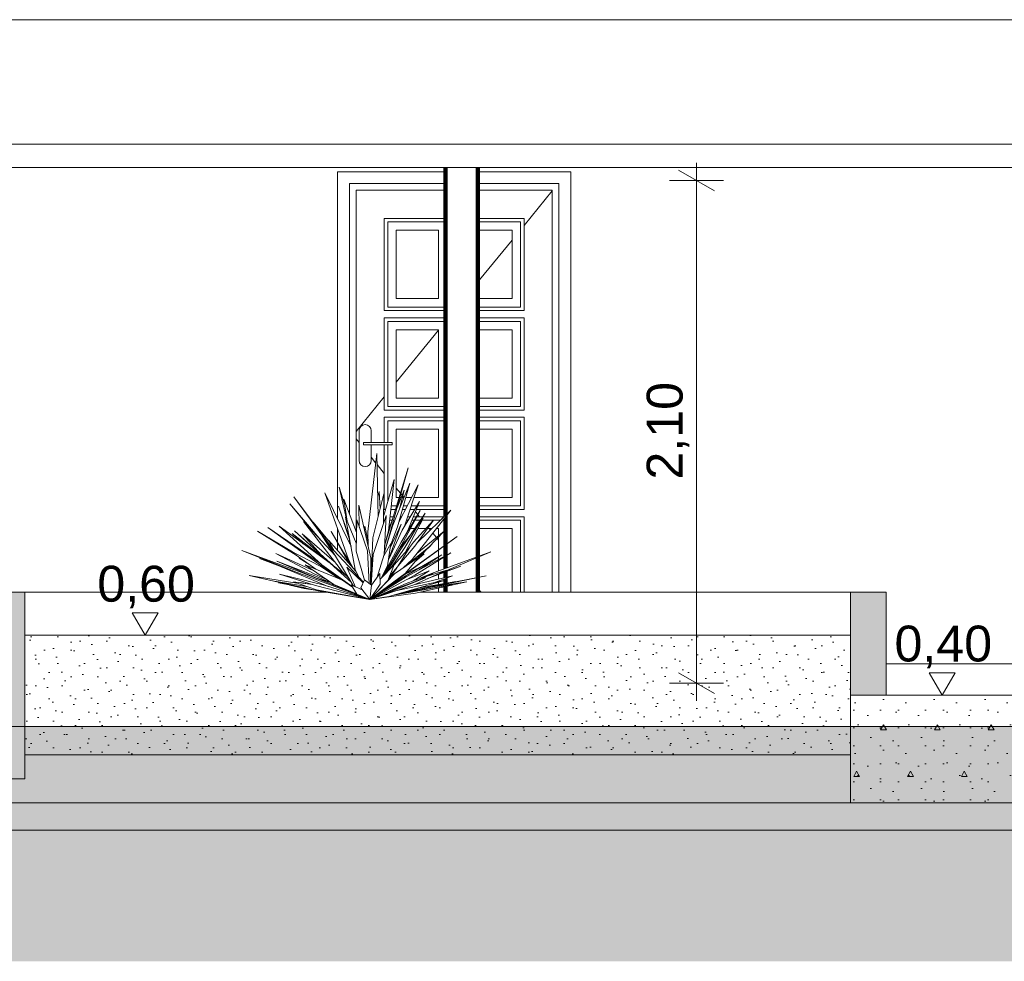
# Model space of a CAD drawing. Header units: millimetres. Extents: x 0 to 1357, y -1 to 841.
# Tile 4 of 43: x 139 to 221, y 187 to 266. Entities that reach past the tile are written whole.
import ezdxf
from ezdxf.xclip import XClip

# ---------------------------------------------------------------- set-up
doc = ezdxf.new("R2010")
doc.units = ezdxf.units.MM
doc.header["$MEASUREMENT"] = 0
doc.header["$XCLIPFRAME"] = 0
doc.linetypes.add('Wipeout_Contour', pattern=[1000, 0, -1000])
for name, color, linetype in [('Cobertura.ARQ', 7, 'Continuous'), ('Cotas - Geral.2D', 7, 'Continuous'), ('Desenho 2D - Geral', 7, 'Continuous'), ('Interior - Mobiliário .ARQ', 7, 'Continuous'), ('Laje.ARQ', 7, 'Continuous'), ('Parede.ARQ', 7, 'Continuous'), ('Pilar.ARQ', 7, 'Continuous')]:
    doc.layers.add(name, color=color, linetype=linetype)
doc.styles.add('GENERATED_STYLE_1', font='txt')

# ---------------------------------------------------------------- blocks, each defined once
blk = doc.blocks.new('Desenho_4_4', base_point=(424.7631797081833, 210.5022291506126))
at = {"layer": 'Parede.ARQ', "linetype": 'Continuous', "lineweight": 0}
blk.add_hatch(color=36, dxfattribs=at).paths.add_polyline_path([(139.4928618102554, 202.5022291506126), (139.4928618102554, 218.1022291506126), (136.4928618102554, 218.1022291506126), (136.4928619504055, 202.5022291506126)])
at = {"layer": 'Cobertura.ARQ', "color": 8, "linetype": 'Continuous', "lineweight": 0}
for p, q in [((580.0447257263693, 265.9418369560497), (136.6126955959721, 265.9418369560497)), ((136.6126955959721, 255.5418369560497), (340.0447257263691, 255.5418369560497)), ((136.6126955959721, 253.5806756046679), (340.0447257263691, 253.5806756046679))]:
    blk.add_line(p, q, dxfattribs=at)
at = {"layer": 'Cotas - Geral.2D', "color": 7, "linetype": 'Continuous', "lineweight": 0}
for p, q in [((195.6252947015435, 252.5022291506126), (195.6252947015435, 253.9692291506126)), ((197.1252947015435, 251.6362041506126), (194.1252947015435, 253.3682541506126)), ((197.8752947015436, 252.5022291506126), (193.3752947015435, 252.5022291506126)), ((148.4564496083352, 216.3772291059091), (150.6314496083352, 216.3772291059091)), ((215.0815286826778, 211.3772309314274), (217.2565286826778, 211.3772309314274))]:
    blk.add_line(p, q, dxfattribs=at)
at = {"layer": 'Desenho 2D - Geral', "color": 9, "linetype": 'Continuous', "lineweight": 0}
blk.add_line((888.9443879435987, 187.2578166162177), (58.05218541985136, 187.2578166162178), dxfattribs=at)
at = {"layer": 'Interior - Mobiliário .ARQ', "color": 8, "linetype": 'Continuous', "lineweight": 0}
for p, q in [((168.148977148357, 223.1464447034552), (168.906437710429, 229.7025807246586)), ((168.906437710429, 229.7025807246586), (169.028948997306, 224.3957108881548)), ((169.6946669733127, 222.4423057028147), (171.5282151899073, 228.4953164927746)), ((171.5282151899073, 228.4953164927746), (169.8959943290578, 222.5890344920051)), ((170.3724761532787, 227.5083338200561), (169.487561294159, 224.5152059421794)), ((169.8997420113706, 223.2166163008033), (170.3724761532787, 227.5083338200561)), ((171.6814024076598, 227.2162912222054), (170.2243903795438, 223.6147736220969)), ((170.6458105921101, 223.56604138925), (171.6814024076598, 227.2162912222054)), ((166.5580857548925, 220.8328449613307), (164.5579715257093, 226.3998096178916)), ((164.5579715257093, 226.3998096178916), (166.758114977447, 221.9288509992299)), ((166.2394041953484, 225.3881173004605), (165.7602589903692, 226.8826821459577)), ((165.7602589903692, 226.8826821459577), (166.3705637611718, 224.2070383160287)), ((168.5910507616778, 222.6512264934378), (169.5118932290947, 226.3196480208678)), ((169.1043303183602, 226.5152172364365), (168.9912024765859, 226.0307918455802)), ((169.195260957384, 225.0582589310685), (169.1043303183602, 226.5152172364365)), ((169.5118932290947, 226.3196480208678), (169.4786455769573, 223.8540215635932)), ((171.1881149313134, 226.6382725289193), (170.6073873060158, 225.1632495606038)), ((172.3658844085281, 227.0835241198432), (170.7531965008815, 223.9445548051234)), ((170.8468811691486, 225.153478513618), (171.1881149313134, 226.6382725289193)), ((171.2326629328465, 223.6183719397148), (172.3658844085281, 227.0835241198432)), ((165.1635867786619, 221.849705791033), (161.9791419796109, 226.0619990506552)), ((161.9791419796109, 226.0619990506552), (164.9218005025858, 222.0324993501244)), ((166.4415620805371, 224.034877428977), (166.1657734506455, 225.880999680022)), ((166.1657734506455, 225.880999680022), (167.2132771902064, 223.0769003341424)), ((172.4902752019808, 225.6813285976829), (171.0348368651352, 223.2938628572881)), ((171.5119647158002, 223.2696836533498), (172.4902752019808, 225.6813285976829)), ((163.5822667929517, 223.1391805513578), (161.6545056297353, 225.4737016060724)), ((161.6545056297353, 225.4737016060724), (164.264494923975, 222.4116271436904)), ((166.6673905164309, 222.416934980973), (165.7083054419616, 225.3041413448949)), ((165.7083054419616, 225.3041413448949), (166.6297626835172, 222.6193670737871)), ((167.443684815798, 223.5495676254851), (167.4181387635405, 225.3864879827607)), ((167.4181387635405, 225.3864879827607), (168.4210318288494, 220.9407517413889)), ((170.8677352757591, 221.6142178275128), (172.9604621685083, 224.6953016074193)), ((170.9524318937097, 222.2705492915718), (172.5347674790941, 224.9187230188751)), ((172.5347674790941, 224.9187230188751), (171.1271908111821, 222.2775396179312)), ((172.9604621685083, 224.6953016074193), (171.2455390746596, 221.8455433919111)), ((171.858251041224, 220.8463214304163), (175.104661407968, 224.9558249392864)), ((175.104661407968, 224.9558249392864), (172.2967683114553, 222.2356654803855)), ((166.0422321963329, 219.7900106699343), (162.7763437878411, 223.99864676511)), ((162.7763437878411, 223.99864676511), (165.4490589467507, 221.1483640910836)), ((163.5176849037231, 223.2080530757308), (162.8839404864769, 223.9455928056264)), ((162.8839404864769, 223.9455928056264), (163.3485037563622, 223.3884741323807)), ((164.9557553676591, 222.3021727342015), (163.5973823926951, 223.9656832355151)), ((163.5973823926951, 223.9656832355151), (163.7904800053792, 223.6660124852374)), ((167.1156918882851, 220.005140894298), (166.3051761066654, 224.3655941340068)), ((166.3051761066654, 224.3655941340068), (167.1996059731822, 222.1967281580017)), ((167.1893064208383, 221.5336284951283), (167.2300786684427, 224.1586031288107)), ((167.2300786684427, 224.1586031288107), (168.1458746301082, 221.5474785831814)), ((168.6128040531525, 221.2443287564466), (169.6981407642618, 224.5155918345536)), ((169.6981407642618, 224.5155918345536), (169.5227469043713, 221.2647489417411)), ((170.2235970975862, 224.1884390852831), (169.922567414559, 223.4238367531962)), ((171.2874796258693, 221.429684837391), (172.7973261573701, 224.2535882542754)), ((173.6624170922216, 224.1303593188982), (171.9917087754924, 222.2702416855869)), ((172.097641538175, 221.95939805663), (173.6624170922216, 224.1303593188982)), ((172.7973261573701, 224.2535882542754), (172.3698404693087, 223.7138412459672)), ((161.8642697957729, 221.4720727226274), (158.9316824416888, 223.2076034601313)), ((158.9316824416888, 223.2076034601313), (162.1797368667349, 221.1882235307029)), ((164.6159948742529, 220.0452810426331), (159.805159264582, 223.5180453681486)), ((159.805159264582, 223.5180453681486), (164.2011789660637, 220.5012317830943)), ((164.3283972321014, 220.3865993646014), (160.7385266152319, 223.6213200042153)), ((160.7385266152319, 223.6213200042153), (165.0101020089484, 220.5297138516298)), ((162.7640753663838, 222.1553037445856), (161.8257217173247, 223.0145443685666)), ((161.8257217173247, 223.0145443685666), (164.951664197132, 220.5720089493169)), ((164.8923339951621, 220.6183681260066), (162.034115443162, 223.2400016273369)), ((162.034115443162, 223.2400016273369), (165.2649068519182, 220.3272487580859)), ((166.6259003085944, 220.5633843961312), (165.0933731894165, 223.1766949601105)), ((165.0933731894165, 223.1766949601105), (166.5403863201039, 220.5862809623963)), ((167.9137051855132, 223.6308883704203), (167.8911491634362, 223.2896747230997)), ((168.1774704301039, 222.3152042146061), (167.9137051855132, 223.6308883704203)), ((168.1893848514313, 221.9676223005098), (168.148977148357, 223.1464447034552)), ((170.2243903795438, 223.6147736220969), (169.5273971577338, 221.3509392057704)), ((169.560991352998, 221.9735918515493), (169.8997420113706, 223.2166163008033)), ((170.9598129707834, 223.7997908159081), (169.8879788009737, 220.8146729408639)), ((171.0348368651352, 223.2938628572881), (169.9071708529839, 220.8681238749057)), ((170.0475762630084, 221.8613768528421), (170.9598129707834, 223.7997908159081)), ((170.0806285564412, 222.0781469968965), (170.6458105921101, 223.56604138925)), ((171.8361593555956, 223.0400110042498), (170.8337877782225, 221.7744082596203)), ((171.0826882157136, 222.488544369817), (171.5119647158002, 223.2696836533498)), ((174.5296153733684, 223.205612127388), (172.2463392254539, 221.3375870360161)), ((173.2127985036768, 221.820399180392), (174.5296153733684, 223.205612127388)), ((165.3513975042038, 220.6802651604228), (162.6734684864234, 222.9922648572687)), ((162.6734684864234, 222.9922648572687), (164.2884756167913, 221.207560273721)), ((164.2524906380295, 222.9490120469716), (165.3330443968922, 221.2720863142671)), ((165.3521528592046, 221.5678325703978), (164.8758172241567, 222.4502609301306)), ((164.8758172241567, 222.4502609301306), (167.1490682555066, 219.8593061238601)), ((168.4020477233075, 218.7366166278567), (168.5910507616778, 222.6512264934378)), ((169.3703768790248, 219.3802058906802), (170.9524318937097, 222.2705492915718)), ((169.8959943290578, 222.5890344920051), (169.5294409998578, 221.3888208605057)), ((171.1271908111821, 222.2775396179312), (169.537407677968, 219.5513587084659)), ((169.5596712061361, 221.9491235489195), (169.6946669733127, 222.4423057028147)), ((170.1310650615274, 222.0387824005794), (170.2312265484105, 222.4746102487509)), ((171.5836061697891, 219.8680284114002), (175.623654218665, 222.7559142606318)), ((171.9917087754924, 222.2702416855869), (171.6544694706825, 221.8296149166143)), ((175.623654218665, 222.7559142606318), (171.9910771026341, 220.107689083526)), ((162.2682754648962, 219.7409590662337), (157.6275653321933, 221.5826253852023)), ((157.6275653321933, 221.5826253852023), (162.5539144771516, 219.7810052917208)), ((163.8097509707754, 220.0189365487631), (161.5775002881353, 221.6202365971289)), ((161.5775002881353, 221.6202365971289), (164.2287255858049, 220.2504402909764)), ((166.9341129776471, 218.6692536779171), (164.915112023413, 222.0397211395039)), ((164.915112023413, 222.0397211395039), (167.7716130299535, 218.9554551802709)), ((165.3026875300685, 221.6594688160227), (165.1635867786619, 221.849705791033)), ((166.5838950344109, 220.7846704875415), (166.1550795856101, 221.3958248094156)), ((166.1550795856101, 221.3958248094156), (166.1967285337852, 221.2952207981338)), ((166.755332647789, 221.9345050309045), (166.7482446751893, 221.981951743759)), ((167.8811126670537, 219.1150676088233), (167.1893064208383, 221.5336284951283)), ((168.1458746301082, 221.5474785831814), (168.2780897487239, 218.8266701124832)), ((169.4872805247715, 221.1516901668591), (170.0951471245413, 222.1733655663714)), ((169.7086136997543, 219.7267897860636), (170.8677352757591, 221.6142178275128)), ((170.0951471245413, 222.1733655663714), (169.8086550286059, 220.294435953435)), ((171.2455390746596, 221.8455433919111), (170.0917977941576, 220.1194301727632)), ((170.361827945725, 220.3891884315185), (171.6807264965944, 221.8717214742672)), ((171.6807264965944, 221.8717214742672), (170.6539712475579, 220.2251858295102)), ((170.7035742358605, 220.3047306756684), (172.097641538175, 221.95939805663)), ((171.3731211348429, 219.3969333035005), (175.0962703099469, 221.3956348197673)), ((171.5997100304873, 220.4934286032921), (173.4263865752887, 221.9961025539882)), ((175.0962703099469, 221.3956348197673), (172.1025090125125, 219.5222084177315)), ((172.2393402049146, 220.7963790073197), (172.9122409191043, 221.5042304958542)), ((173.4263865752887, 221.9961025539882), (172.3718455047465, 220.9872458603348)), ((178.4461496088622, 221.478303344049), (173.4860147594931, 219.666573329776)), ((174.0823725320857, 219.6268396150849), (178.4461496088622, 221.478303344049)), ((161.2502411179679, 220.1136027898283), (159.1016425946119, 220.9127285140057)), ((159.1016425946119, 220.9127285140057), (161.5176327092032, 220.0281407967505)), ((163.5918586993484, 219.9262339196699), (160.4676452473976, 221.3290302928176)), ((160.4676452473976, 221.3290302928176), (163.6624475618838, 219.6361239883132)), ((163.8764558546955, 219.2742288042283), (160.5541545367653, 220.6984009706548)), ((160.5541545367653, 220.6984009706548), (163.7315537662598, 219.4583259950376)), ((163.0952405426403, 220.5314890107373), (162.4104167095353, 220.9350808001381)), ((162.4104167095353, 220.9350808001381), (162.9973186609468, 220.6017330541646)), ((164.4764846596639, 220.9997961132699), (164.6510088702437, 220.806933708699)), ((166.3466150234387, 220.9331664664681), (166.4714484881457, 220.6316283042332)), ((166.5403863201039, 220.5862809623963), (166.5985083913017, 220.4868108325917)), ((166.9708025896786, 220.0624857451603), (166.5580857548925, 220.8328449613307)), ((166.7933958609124, 220.2646863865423), (166.6259003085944, 220.5633843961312)), ((168.4210318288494, 220.9407517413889), (168.3711723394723, 218.7590471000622)), ((168.4301548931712, 218.7161972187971), (168.6128040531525, 221.2443287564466)), ((169.5227469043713, 221.2647489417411), (168.9018777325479, 219.2855588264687)), ((170.3858217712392, 219.6418712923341), (172.415426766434, 221.0167687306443)), ((174.356841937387, 221.236252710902), (170.9497706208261, 219.2505794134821)), ((171.1020748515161, 220.1270763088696), (171.858251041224, 220.8463214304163)), ((172.415426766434, 221.0167687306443), (171.275606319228, 219.6567941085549)), ((172.0646885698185, 220.5982861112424), (172.8597732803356, 221.2953665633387)), ((172.8597732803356, 221.2953665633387), (172.2128742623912, 220.7750935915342)), ((172.4804154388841, 219.9913630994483), (174.356841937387, 221.236252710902)), ((164.8557976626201, 218.584823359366), (160.8575226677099, 220.2391209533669)), ((160.8575226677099, 220.2391209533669), (161.6563097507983, 219.983817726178)), ((168.3424497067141, 217.5022291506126), (162.2682754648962, 219.7409590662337)), ((162.5539144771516, 219.7810052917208), (167.2290423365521, 217.9405448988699)), ((165.3291730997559, 218.7350080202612), (162.9204357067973, 220.3866091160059)), ((162.9204357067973, 220.3866091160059), (166.0434628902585, 219.0954456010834)), ((164.2287255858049, 220.2504402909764), (165.818202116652, 219.1885759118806)), ((166.841017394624, 218.5811105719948), (164.3283972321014, 220.3865993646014)), ((165.9530744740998, 219.1328151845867), (164.6159948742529, 220.0452810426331)), ((165.0101020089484, 220.5297138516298), (166.7862944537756, 218.9160180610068)), ((165.0365832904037, 220.5056552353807), (166.3712150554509, 219.4628064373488)), ((166.5877808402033, 219.2474115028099), (166.0422321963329, 219.7900106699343)), ((167.1417157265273, 218.5352709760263), (166.4048641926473, 220.1854803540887)), ((166.4048641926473, 220.1854803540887), (167.7666399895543, 218.8910163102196)), ((167.471187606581, 219.2798352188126), (167.1156918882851, 220.005140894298)), ((167.1490682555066, 219.8593061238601), (167.4078018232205, 219.3482751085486)), ((171.9910771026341, 220.107689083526), (168.3424497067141, 217.5022291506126)), ((168.3424497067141, 217.5022291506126), (171.5836061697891, 219.8680284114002)), ((169.1823070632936, 219.1874948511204), (170.3665111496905, 220.4009229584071)), ((169.8086550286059, 220.294435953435), (169.2799100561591, 219.2875065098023)), ((170.3665111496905, 220.4009229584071), (169.8421268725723, 219.086993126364)), ((170.6539712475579, 220.2251858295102), (169.9790929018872, 219.4301837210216)), ((170.0972800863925, 219.4150702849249), (170.5792510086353, 220.1371658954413)), ((172.4706890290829, 220.178246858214), (171.3429073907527, 219.64483551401)), ((173.2872504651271, 219.8756612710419), (171.4330221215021, 219.1625466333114)), ((171.4783147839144, 220.3819492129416), (171.5997100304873, 220.4934286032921)), ((171.9440359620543, 219.0484885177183), (173.2872504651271, 219.8756612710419)), ((172.09788294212, 218.7579923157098), (174.7283893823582, 219.9335292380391)), ((172.3697057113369, 220.0781309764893), (172.4706890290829, 220.178246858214)), ((174.7283893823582, 219.9335292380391), (173.0433758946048, 219.4083952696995)), ((173.1030569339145, 219.2071906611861), (175.9442586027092, 220.2845416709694)), ((175.9442586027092, 220.2845416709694), (173.8902172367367, 219.5589617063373)), ((161.3980503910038, 218.7593971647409), (158.2418224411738, 219.4944640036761)), ((158.2418224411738, 219.4944640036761), (162.2346783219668, 218.8604015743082)), ((163.9976251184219, 218.2271627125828), (160.3656422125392, 219.0244263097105)), ((160.3656422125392, 219.0244263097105), (163.0306106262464, 218.5849393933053)), ((163.7939075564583, 218.6554284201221), (160.7910469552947, 219.6129392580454)), ((160.7910469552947, 219.6129392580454), (164.5284625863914, 218.6864598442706)), ((163.8596567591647, 218.2980169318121), (161.9403774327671, 218.9622554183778)), ((161.9403774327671, 218.9622554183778), (163.5200225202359, 218.7427611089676)), ((162.9893857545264, 218.8164939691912), (162.5036983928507, 218.9250768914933)), ((162.5036983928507, 218.9250768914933), (162.8213296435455, 218.8398456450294)), ((163.6624475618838, 219.6361239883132), (164.714680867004, 219.1563474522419)), ((163.6891788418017, 219.3340850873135), (165.1245259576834, 218.8753286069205)), ((163.7315537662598, 219.4583259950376), (165.0485540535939, 218.89961026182)), ((166.1829967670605, 219.0246331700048), (166.0343063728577, 219.1607874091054)), ((166.0434628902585, 219.0954456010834), (166.8810837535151, 218.5149675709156)), ((166.8625630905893, 218.5455421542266), (166.1829967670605, 219.0246331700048)), ((167.5793989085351, 218.4792764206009), (167.8716536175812, 219.1219394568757)), ((167.7716130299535, 218.9554551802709), (167.7828892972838, 218.9267482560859)), ((167.8716536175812, 219.1219394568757), (168.4789484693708, 218.6807494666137)), ((171.275606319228, 219.6567941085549), (168.3424497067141, 217.5022291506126)), ((168.3424497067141, 217.5022291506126), (170.3858217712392, 219.6418712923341)), ((172.1025090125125, 219.5222084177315), (168.3424497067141, 217.5022291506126)), ((168.3424497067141, 217.5022291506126), (171.3731211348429, 219.3969333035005)), ((170.9497706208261, 219.2505794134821), (168.3424497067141, 217.5022291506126)), ((169.8421268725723, 219.086993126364), (168.3424497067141, 217.5022291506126)), ((168.4761580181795, 218.6827766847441), (169.1632246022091, 219.6556032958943)), ((169.1632246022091, 219.6556032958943), (169.1997571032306, 218.7594310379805)), ((169.8380154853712, 218.0381188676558), (172.979898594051, 219.3055904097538)), ((169.8774111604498, 219.1754036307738), (170.0972800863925, 219.4150702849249)), ((169.928118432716, 217.7328365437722), (174.6600416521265, 219.0940615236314)), ((174.6600416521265, 219.0940615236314), (170.4726607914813, 218.2079053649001)), ((172.979898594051, 219.3055904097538), (170.5512623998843, 218.4068583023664)), ((171.1580430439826, 219.5573994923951), (171.108200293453, 219.5338251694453)), ((171.353090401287, 218.8281097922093), (173.6265515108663, 219.6759416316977)), ((175.2476327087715, 219.4553299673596), (172.0143521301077, 218.7300608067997)), ((173.6265515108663, 219.6759416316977), (172.1493735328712, 218.9982493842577)), ((172.1528958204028, 218.0276999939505), (176.4297313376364, 218.9542187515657)), ((172.2090121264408, 219.1483660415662), (172.1889191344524, 219.1398117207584)), ((172.2263293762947, 219.1537629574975), (172.2090121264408, 219.1483660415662)), ((175.505993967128, 219.0071844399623), (172.4734462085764, 218.4650470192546)), ((173.4860147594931, 219.666573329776), (172.5867171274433, 219.2881607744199)), ((172.6333768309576, 218.3562697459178), (178.0600059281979, 219.4795115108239)), ((178.0600059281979, 219.4795115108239), (173.0675085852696, 218.482718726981)), ((176.4297313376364, 218.9542187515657), (173.4369640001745, 218.5226018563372)), ((173.6018827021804, 218.8701282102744), (175.2476327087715, 219.4553299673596)), ((174.70930841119, 218.8105174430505), (175.505993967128, 219.0071844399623)), ((162.9541127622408, 218.4562261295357), (160.6945416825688, 218.8806009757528)), ((160.6945416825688, 218.8806009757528), (162.2112094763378, 218.6193022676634)), ((162.8459300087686, 218.4221945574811), (161.6403569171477, 218.7029654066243)), ((163.9540894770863, 218.2367193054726), (162.8459300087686, 218.4221945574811)), ((168.3424497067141, 217.5022291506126), (163.7939075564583, 218.6554284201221)), ((168.3424497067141, 217.5022291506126), (163.8596567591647, 218.2980169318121)), ((168.3424497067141, 217.5022291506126), (163.9976251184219, 218.2271627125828)), ((164.5284625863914, 218.6864598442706), (168.3424497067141, 217.5022291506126)), ((167.215193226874, 217.9634075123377), (165.3291730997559, 218.7350080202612)), ((167.2315393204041, 217.9364227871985), (166.7654444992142, 218.7058690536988)), ((166.7654444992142, 218.7058690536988), (167.7516326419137, 218.2587399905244)), ((167.0403249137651, 218.5812406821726), (166.9341129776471, 218.6692536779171)), ((168.3424497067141, 217.5022291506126), (167.5793989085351, 218.4792764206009)), ((168.3424497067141, 217.5022291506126), (171.353090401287, 218.8281097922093)), ((169.1997571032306, 218.7594310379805), (168.3424497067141, 217.5022291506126)), ((168.3424497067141, 217.5022291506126), (172.09788294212, 218.7579923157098)), ((168.4789484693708, 218.6807494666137), (168.3424497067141, 217.5022291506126)), ((170.5512623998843, 218.4068583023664), (168.3424497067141, 217.5022291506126)), ((170.4726607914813, 218.2079053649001), (168.3424497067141, 217.5022291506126)), ((170.3181384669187, 217.8450329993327), (171.6137033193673, 218.0698278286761)), ((171.7688470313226, 218.1356232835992), (170.5361728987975, 217.9077546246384)), ((170.8870539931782, 218.0086920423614), (172.6333768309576, 218.3562697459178)), ((173.0675085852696, 218.482718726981), (171.1560654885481, 218.0860781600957)), ((171.6137033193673, 218.0698278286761), (175.259937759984, 218.7426421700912)), ((175.259937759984, 218.7426421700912), (171.7688470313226, 218.1356232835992)), ((171.9377518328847, 218.3063854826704), (171.8665145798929, 218.2904519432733)), ((172.8557838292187, 218.4387840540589), (171.9377518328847, 218.3063854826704)), ((173.6919501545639, 218.5593759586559), (174.0933781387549, 218.6584710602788)), ((166.0894398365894, 217.8771395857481), (166.0346230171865, 217.8872898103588)), ((168.3424497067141, 217.5022291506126), (166.0894398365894, 217.8771395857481)), ((168.3424497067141, 217.5022291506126), (167.2315393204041, 217.9364227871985)), ((168.3424497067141, 217.5022291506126), (169.8380154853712, 218.0381188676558)), ((168.3424497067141, 217.5022291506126), (172.1528958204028, 218.0276999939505)), ((168.3424497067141, 217.5022291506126), (169.928118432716, 217.7328365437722))]:
    blk.add_line(p, q, dxfattribs=at)
at = {"layer": 'Laje.ARQ', "color": 8, "linetype": 'Continuous', "lineweight": 0}
blk.add_line((64.75000420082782, 198.2022291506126), (353.0063135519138, 198.2022291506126), dxfattribs=at)
at = {"layer": 'Parede.ARQ', "color": 8, "linetype": 'Continuous', "lineweight": 0}
for p, q in [((165.6381378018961, 253.2422291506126), (165.6381378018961, 224.2047805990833)), ((174.5063135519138, 253.2422291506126), (165.6381378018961, 253.2422291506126)), ((185.1181378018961, 253.2422291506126), (177.5063135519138, 253.2422291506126)), ((185.1181378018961, 218.1022291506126), (185.1181378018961, 253.2422291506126)), ((166.6381378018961, 224.6165110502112), (166.6381378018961, 252.2422291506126)), ((166.6381378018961, 252.2422291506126), (174.5063135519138, 252.2422291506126)), ((177.5063135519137, 252.2422291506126), (184.1181378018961, 252.2422291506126)), ((184.1181378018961, 252.2422291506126), (184.1181378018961, 218.1022291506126)), ((167.1781378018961, 223.1709661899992), (167.1781378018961, 251.7022291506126)), ((167.1781378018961, 251.7022291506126), (174.5063135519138, 251.7022291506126)), ((177.5063135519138, 251.7022291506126), (183.5781378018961, 251.7022291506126)), ((183.5781378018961, 251.6476319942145), (181.2181378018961, 248.7507599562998)), ((183.5781378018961, 251.7022291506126), (183.5781378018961, 218.1022291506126)), ((169.5381378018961, 241.6322291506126), (169.5381378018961, 249.3422291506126)), ((169.5381378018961, 249.3422291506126), (174.5063135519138, 249.3422291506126)), ((177.5063135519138, 249.3422291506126), (181.2181378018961, 249.3422291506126)), ((181.2181378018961, 249.3422291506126), (181.2181378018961, 241.6322291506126)), ((174.5063135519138, 249.0422291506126), (169.8381378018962, 249.0422291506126)), ((169.8381378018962, 249.0422291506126), (169.8381378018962, 241.9322291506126)), ((180.9181378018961, 249.0422291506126), (177.5063135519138, 249.0422291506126)), ((180.9181378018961, 241.9322291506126), (180.9181378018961, 249.0422291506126)), ((174.0781378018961, 248.3422291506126), (170.5381378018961, 248.3422291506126)), ((170.5381378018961, 248.3422291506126), (170.5381378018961, 242.6322291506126)), ((174.0781378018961, 242.6322291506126), (174.0781378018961, 248.3422291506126)), ((180.2181378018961, 248.3422291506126), (177.5063135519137, 248.3422291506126)), ((180.2181378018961, 242.6322291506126), (180.2181378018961, 248.3422291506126)), ((180.2181378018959, 247.5232718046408), (177.5063135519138, 244.1945396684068)), ((169.8381378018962, 241.9322291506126), (174.5063135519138, 241.9322291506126)), ((170.5381378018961, 242.6322291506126), (174.0781378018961, 242.6322291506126)), ((177.5063135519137, 242.6322291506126), (180.2181378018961, 242.6322291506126)), ((177.5063135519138, 241.9322291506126), (180.9181378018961, 241.9322291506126)), ((174.5063135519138, 241.6322291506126), (169.5381378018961, 241.6322291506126)), ((181.2181378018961, 241.6322291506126), (177.5063135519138, 241.6322291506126)), ((169.5381378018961, 233.3222291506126), (169.5381378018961, 241.0322291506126)), ((169.5381378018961, 241.0322291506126), (174.5063135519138, 241.0322291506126)), ((174.5063135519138, 240.7322291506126), (169.8381378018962, 240.7322291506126)), ((169.8381378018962, 240.7322291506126), (169.8381378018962, 233.6222291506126)), ((177.5063135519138, 241.0322291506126), (181.2181378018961, 241.0322291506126)), ((180.9181378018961, 240.7322291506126), (177.5063135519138, 240.7322291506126)), ((180.9181378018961, 233.6222291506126), (180.9181378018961, 240.7322291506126)), ((181.2181378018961, 241.0322291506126), (181.2181378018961, 233.3222291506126)), ((174.0781378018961, 240.0322291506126), (170.5381378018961, 240.0322291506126)), ((170.5381378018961, 240.0322291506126), (170.5381378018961, 234.3222291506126)), ((174.0781378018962, 239.9864945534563), (170.5381378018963, 235.6411864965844)), ((174.0781378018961, 234.3222291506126), (174.0781378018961, 240.0322291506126)), ((180.2181378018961, 240.0322291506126), (177.5063135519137, 240.0322291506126)), ((180.2181378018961, 234.3222291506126), (180.2181378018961, 240.0322291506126)), ((169.5381378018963, 234.4136983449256), (167.1781378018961, 231.5168263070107)), ((170.5381378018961, 234.3222291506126), (174.0781378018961, 234.3222291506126)), ((177.5063135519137, 234.3222291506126), (180.2181378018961, 234.3222291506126)), ((174.5063135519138, 233.3222291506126), (169.5381378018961, 233.3222291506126)), ((169.8381378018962, 233.6222291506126), (174.5063135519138, 233.6222291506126)), ((177.5063135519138, 233.6222291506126), (180.9181378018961, 233.6222291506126)), ((181.2181378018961, 233.3222291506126), (177.5063135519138, 233.3222291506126)), ((167.7467960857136, 232.0641689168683), (167.5845844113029, 231.9557825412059)), ((167.9381378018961, 232.1022291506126), (167.7467960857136, 232.0641689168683)), ((168.1294795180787, 232.0641689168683), (167.9381378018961, 232.1022291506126)), ((168.2916911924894, 231.9557825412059), (168.1294795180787, 232.0641689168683)), ((169.5381378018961, 230.6022291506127), (169.5381378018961, 232.7222291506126)), ((169.5381378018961, 232.7222291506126), (174.5063135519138, 232.7222291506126)), ((174.5063135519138, 232.4222291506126), (169.8381378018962, 232.4222291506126)), ((169.8381378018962, 232.4222291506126), (169.8381378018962, 230.6022291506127)), ((177.5063135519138, 232.7222291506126), (181.2181378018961, 232.7222291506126)), ((180.9181378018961, 232.4222291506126), (177.5063135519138, 232.4222291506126)), ((180.9181378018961, 225.3122291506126), (180.9181378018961, 232.4222291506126)), ((181.2181378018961, 232.7222291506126), (181.2181378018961, 225.0122291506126)), ((167.4761980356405, 231.7935708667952), (167.4381378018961, 231.6022291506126)), ((167.4381378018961, 231.6022291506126), (167.4381378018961, 229.1022291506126)), ((167.5845844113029, 231.9557825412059), (167.4761980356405, 231.7935708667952)), ((168.4000775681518, 231.7935708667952), (168.2916911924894, 231.9557825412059)), ((168.4381378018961, 231.6022291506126), (168.4000775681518, 231.7935708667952)), ((168.4381378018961, 230.6022291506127), (168.4381378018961, 231.6022291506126)), ((174.0781378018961, 231.7222291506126), (170.5381378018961, 231.7222291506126)), ((170.5381378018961, 231.7222291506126), (170.5381378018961, 226.0122291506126)), ((174.0781378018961, 226.0122291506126), (174.0781378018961, 231.7222291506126)), ((180.2181378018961, 231.7222291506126), (177.5063135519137, 231.7222291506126)), ((180.2181378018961, 226.0122291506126), (180.2181378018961, 231.7222291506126)), ((167.438137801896, 230.6084850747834), (167.1781378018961, 230.9276319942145)), ((167.8079291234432, 230.6022291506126), (167.7881378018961, 230.6022291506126)), ((167.7881378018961, 230.6022291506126), (167.7881378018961, 230.4022291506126)), ((167.8642900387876, 230.6022291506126), (167.8079291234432, 230.6022291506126)), ((167.9486401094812, 230.6022291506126), (167.8642900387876, 230.6022291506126)), ((168.0481378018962, 230.6022291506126), (167.9486401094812, 230.6022291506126)), ((170.1881378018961, 230.6022291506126), (168.0481378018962, 230.6022291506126)), ((170.1881378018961, 230.6022291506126), (170.1881378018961, 230.4022291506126)), ((167.8079291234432, 230.4022291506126), (167.7881378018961, 230.4022291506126)), ((167.8642900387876, 230.4022291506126), (167.8079291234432, 230.4022291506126)), ((167.9486401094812, 230.4022291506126), (167.8642900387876, 230.4022291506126)), ((168.0481378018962, 230.4022291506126), (167.9486401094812, 230.4022291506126)), ((170.1881378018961, 230.4022291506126), (168.0481378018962, 230.4022291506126)), ((168.4381378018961, 229.1022291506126), (168.4381378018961, 230.4022291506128)), ((169.5381378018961, 225.0122291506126), (169.5381378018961, 230.4022291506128)), ((169.8381378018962, 230.4022291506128), (169.8381378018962, 225.7009926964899)), ((167.4381378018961, 229.1022291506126), (167.4761980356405, 228.9108874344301)), ((167.4761980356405, 228.9108874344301), (167.5845844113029, 228.7486757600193)), ((168.2916911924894, 228.7486757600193), (168.4000775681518, 228.9108874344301)), ((168.4000775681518, 228.9108874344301), (168.4381378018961, 229.1022291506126)), ((168.8157339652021, 228.9175021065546), (168.438137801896, 229.3809969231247)), ((169.538137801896, 228.0307599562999), (168.9277353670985, 228.7800217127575)), ((167.5845844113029, 228.7486757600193), (167.7467960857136, 228.640289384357)), ((167.7467960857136, 228.640289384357), (167.9381378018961, 228.6022291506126)), ((167.9381378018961, 228.6022291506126), (168.1294795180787, 228.640289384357)), ((168.1294795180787, 228.640289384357), (168.2916911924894, 228.7486757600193)), ((170.8862373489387, 226.3759837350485), (170.5381378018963, 226.8032718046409)), ((171.020139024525, 226.211621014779), (170.9282715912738, 226.3243872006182)), ((170.5381378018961, 226.0122291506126), (170.7760506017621, 226.0122291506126)), ((170.8420056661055, 226.0122291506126), (170.9416369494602, 226.0122291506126)), ((171.0442383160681, 226.0122291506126), (171.1942930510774, 226.0122291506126)), ((171.1825779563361, 226.0122291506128), (171.0746771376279, 226.1446761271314)), ((171.3398047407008, 226.0122291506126), (171.8154921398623, 226.0122291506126)), ((172.0155348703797, 226.0122291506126), (174.0781378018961, 226.0122291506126)), ((177.5063135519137, 226.0122291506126), (180.2181378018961, 226.0122291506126)), ((169.6345056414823, 225.0122291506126), (169.5381378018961, 225.0122291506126)), ((170.4731355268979, 225.0122291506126), (170.0975293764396, 225.0122291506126)), ((170.1305744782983, 225.3122291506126), (170.5640100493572, 225.3122291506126)), ((170.6485583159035, 225.3122291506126), (170.666041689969, 225.3122291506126)), ((170.8833650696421, 225.3122291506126), (170.9111045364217, 225.3122291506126)), ((171.3017286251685, 225.0122291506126), (171.0561003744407, 225.0122291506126)), ((171.1412116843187, 225.3122291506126), (171.4558576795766, 225.3122291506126)), ((172.0823811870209, 225.0122291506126), (171.6885011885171, 225.0122291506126)), ((171.7866112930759, 225.3122291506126), (172.2652661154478, 225.3122291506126)), ((172.0459436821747, 224.9524579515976), (171.9972497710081, 225.0122291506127)), ((172.3395671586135, 224.5920386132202), (172.1451844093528, 224.8306411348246)), ((174.5063135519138, 225.0122291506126), (172.2188475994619, 225.0122291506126)), ((172.3405459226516, 225.3122291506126), (174.5063135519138, 225.3122291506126)), ((177.5063135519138, 225.3122291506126), (180.9181378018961, 225.3122291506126)), ((181.2181378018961, 225.0122291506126), (177.5063135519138, 225.0122291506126)), ((170.1935926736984, 224.1122291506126), (169.9983940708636, 224.1122291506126)), ((170.0314391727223, 224.4122291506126), (170.2913864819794, 224.4122291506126)), ((170.839341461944, 224.1122291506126), (170.8007664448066, 224.1122291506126)), ((170.8858777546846, 224.4122291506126), (170.9934705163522, 224.4122291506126)), ((171.5337264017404, 224.1122291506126), (171.3941708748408, 224.1122291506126)), ((171.4922809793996, 224.4122291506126), (171.7166113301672, 224.4122291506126)), ((172.0528716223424, 224.1122291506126), (171.8537526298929, 224.1122291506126)), ((171.9754509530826, 224.4122291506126), (172.2321274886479, 224.4122291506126)), ((172.5644289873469, 224.1122291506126), (172.1049594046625, 224.1122291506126)), ((172.2648396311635, 224.4122291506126), (172.7681943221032, 224.4122291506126)), ((172.4860528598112, 224.4122291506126), (172.3523222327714, 224.5763819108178)), ((172.6853681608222, 224.1122291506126), (172.6095817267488, 224.1122291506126)), ((173.6493493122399, 224.1122291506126), (172.7217461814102, 224.1122291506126)), ((172.7901152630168, 224.4122291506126), (174.5063135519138, 224.4122291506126)), ((174.2338570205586, 224.1122291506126), (173.6493493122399, 224.1122291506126)), ((174.5063135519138, 224.1122291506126), (174.4382407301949, 224.1122291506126)), ((177.5063135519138, 224.4122291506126), (181.2181378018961, 224.4122291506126)), ((180.9181378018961, 224.1122291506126), (177.5063135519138, 224.1122291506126)), ((180.9181378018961, 218.1022291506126), (180.9181378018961, 224.1122291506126)), ((181.2181378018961, 224.4122291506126), (181.2181378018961, 218.1022291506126)), ((165.6381378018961, 223.3933575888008), (165.6381378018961, 222.2477462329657)), ((171.6346079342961, 223.4122291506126), (171.5697898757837, 223.4122291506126)), ((172.0889765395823, 223.4122291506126), (171.7319055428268, 223.4122291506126)), ((173.0174116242, 223.4122291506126), (172.3474796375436, 223.4122291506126)), ((173.5112798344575, 223.4122291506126), (173.1448065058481, 223.4122291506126)), ((173.3935997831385, 223.298226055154), (173.3007246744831, 223.4122291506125)), ((173.8932163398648, 222.6849526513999), (173.5974889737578, 223.0479544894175)), ((174.0781378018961, 223.4122291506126), (173.8852573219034, 223.4122291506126)), ((174.0781378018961, 222.8362431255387), (174.0781378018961, 223.4122291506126)), ((180.2181378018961, 223.4122291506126), (177.5063135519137, 223.4122291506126)), ((180.2181378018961, 218.1022291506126), (180.2181378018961, 223.4122291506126)), ((165.6381378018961, 222.201468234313), (165.6381378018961, 221.5814003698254)), ((166.6381378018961, 222.1726591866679), (166.6381378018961, 222.5049966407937)), ((174.0781378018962, 222.457963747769), (173.9584934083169, 222.6048258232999)), ((174.0781378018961, 221.6511563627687), (174.0781378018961, 222.730684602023)), ((174.0781378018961, 221.0738213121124), (174.0781378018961, 221.629200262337)), ((174.0781378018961, 220.849069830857), (174.0781378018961, 221.05135024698)), ((174.0781378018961, 219.8828511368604), (174.0781378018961, 220.7585111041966)), ((165.6381378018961, 219.3477380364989), (165.6381378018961, 219.3088695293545)), ((174.0781378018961, 219.1929962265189), (174.0781378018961, 219.5769301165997)), ((174.0781378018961, 218.9709158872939), (174.0781378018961, 219.0394767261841)), ((174.0781378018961, 218.7519224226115), (174.0781378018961, 218.9266661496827)), ((164.7464032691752, 218.1022291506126), (139.4928618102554, 218.1022291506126)), ((208.4928618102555, 218.1022291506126), (172.4969244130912, 218.1022291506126)), ((174.0781378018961, 218.6150719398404), (174.0781378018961, 218.6547088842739)), ((174.0781378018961, 218.1022291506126), (174.0781378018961, 218.4447777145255)), ((177.6266320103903, 218.1022291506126), (177.5063135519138, 218.2499186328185)), ((256.4928618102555, 212.1022291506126), (211.4928618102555, 212.1022291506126))]:
    blk.add_line(p, q, dxfattribs=at)
at = {"layer": 'Parede.ARQ', "color": 7, "linetype": 'Continuous', "lineweight": 0}
for p, q in [((139.4928618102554, 218.1022291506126), (136.4928618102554, 218.1022291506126)), ((211.4928618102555, 218.1022291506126), (208.4928618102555, 218.1022291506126)), ((139.4928618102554, 202.5022291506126), (136.4928619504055, 202.5022291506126))]:
    blk.add_line(p, q, dxfattribs=at)
at = {"layer": 'Pilar.ARQ', "color": 8, "linetype": 'Continuous', "lineweight": 0}
for p, q in [((174.5063135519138, 224.3761726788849), (174.5063135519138, 253.5806756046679)), ((174.556213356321, 224.4245133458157), (174.556213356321, 253.5806756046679)), ((174.635440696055, 224.5012651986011), (174.635440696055, 253.5806756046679)), ((174.7149864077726, 224.5783254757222), (174.7149864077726, 253.5806756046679)), ((174.7942137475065, 224.6550773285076), (174.7942137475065, 253.5806756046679)), ((177.218413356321, 221.0298625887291), (177.218413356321, 253.5806756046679)), ((177.2976406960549, 221.0588010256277), (177.2976406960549, 253.5806756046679)), ((177.3771864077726, 221.0878557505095), (177.3771864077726, 253.5806756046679)), ((177.4564137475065, 221.1167941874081), (177.4564137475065, 253.5806756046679)), ((177.5063135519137, 221.1350205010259), (177.5063135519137, 253.5806756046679)), ((174.5063135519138, 223.1810999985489), (174.5063135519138, 224.1983998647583)), ((174.556213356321, 221.992891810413), (174.556213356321, 224.2615660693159)), ((174.635440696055, 222.0495246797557), (174.635440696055, 224.3618568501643)), ((174.7149864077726, 222.1063851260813), (174.7149864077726, 224.4625506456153)), ((174.7942137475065, 222.163017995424), (174.7942137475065, 224.5628414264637)), ((174.5063135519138, 221.9572226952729), (174.5063135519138, 223.1810999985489)), ((174.5063135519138, 221.0789278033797), (174.5063135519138, 221.9413493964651)), ((174.556213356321, 221.1057155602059), (174.556213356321, 221.9777274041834)), ((174.635440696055, 221.1482472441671), (174.635440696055, 222.035485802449)), ((174.7149864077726, 221.1909498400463), (174.7149864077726, 222.093476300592)), ((174.7942137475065, 221.2334815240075), (174.7942137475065, 222.1512346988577)), ((174.5063135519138, 220.0392458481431), (174.5063135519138, 221.026453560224)), ((174.556213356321, 220.0574721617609), (174.556213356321, 221.0576797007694)), ((174.635440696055, 220.0864105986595), (174.635440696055, 221.1072583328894)), ((174.7149864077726, 220.1154653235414), (174.7149864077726, 221.1570361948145)), ((174.7942137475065, 220.14440376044), (174.7942137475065, 221.2066148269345)), ((177.218413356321, 219.3053127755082), (177.218413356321, 220.9573992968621)), ((177.2976406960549, 219.3217118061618), (177.2976406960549, 220.9910138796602)), ((177.3771864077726, 219.3381767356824), (177.3771864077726, 221.024763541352)), ((177.4564137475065, 219.354575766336), (177.4564137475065, 221.0583781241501)), ((177.5063135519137, 219.3649043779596), (177.5063135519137, 221.0795496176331)), ((174.5063135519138, 219.7765946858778), (174.5063135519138, 219.8067093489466)), ((174.5063135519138, 219.2890419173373), (174.5063135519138, 219.7392894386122)), ((174.556213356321, 219.794221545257), (174.556213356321, 219.8278808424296)), ((174.556213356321, 219.3002351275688), (174.556213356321, 219.7582108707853)), ((174.635440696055, 219.822208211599), (174.635440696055, 219.8614954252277)), ((174.635440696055, 219.3180069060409), (174.635440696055, 219.788252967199)), ((174.7149864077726, 219.8503073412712), (174.7149864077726, 219.8952450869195)), ((174.7149864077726, 219.3358500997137), (174.7149864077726, 219.8184157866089)), ((174.7942137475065, 219.8782940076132), (174.7942137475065, 219.9288596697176)), ((174.7942137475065, 219.3536218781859), (174.7942137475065, 219.8484578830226)), ((174.5063135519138, 219.0615287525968), (174.5063135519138, 219.1917290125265)), ((174.5063135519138, 218.8284686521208), (174.5063135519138, 219.0498388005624)), ((174.556213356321, 219.0641933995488), (174.556213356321, 219.2094725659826)), ((174.556213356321, 218.8373893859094), (174.556213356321, 219.0641933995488)), ((174.635440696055, 219.0869846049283), (174.635440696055, 219.237644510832)), ((174.635440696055, 218.8515530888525), (174.635440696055, 219.0869846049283)), ((174.7149864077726, 218.8657737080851), (174.7149864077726, 219.2659296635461)), ((174.7942137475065, 218.8799374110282), (174.7942137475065, 219.2941016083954)), ((177.218413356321, 218.1022291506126), (177.218413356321, 219.3053127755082)), ((177.2976406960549, 218.1022291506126), (177.2976406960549, 219.3217118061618)), ((177.3771864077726, 218.1022291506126), (177.3771864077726, 219.3381767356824)), ((177.4564137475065, 218.1022291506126), (177.4564137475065, 219.354575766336)), ((177.5063135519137, 218.1022291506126), (177.5063135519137, 219.3649043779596)), ((174.5063135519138, 218.6768234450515), (174.5063135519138, 218.7439433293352)), ((174.5063135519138, 218.1022291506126), (174.5063135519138, 218.537536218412)), ((174.556213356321, 218.6840199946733), (174.556213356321, 218.7542719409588)), ((174.556213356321, 218.1022291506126), (174.556213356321, 218.5483463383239)), ((174.635440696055, 218.6954461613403), (174.635440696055, 218.7706709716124)), ((174.635440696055, 218.1022291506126), (174.635440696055, 218.5655098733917)), ((174.7149864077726, 218.7069182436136), (174.7149864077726, 218.787135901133)), ((174.7149864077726, 218.1022291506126), (174.7149864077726, 218.5827423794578)), ((174.7942137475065, 218.8274694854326), (174.7942137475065, 218.8314768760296)), ((174.7942137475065, 218.7183444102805), (174.7942137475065, 218.8035349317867)), ((174.7942137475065, 218.1022291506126), (174.7942137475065, 218.5999059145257))]:
    blk.add_line(p, q, dxfattribs=at)
at = {"layer": 'Cotas - Geral.2D', "color": 7, "linetype": 'Continuous', "lineweight": 0, "insert": (195.0252946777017, 227.5113590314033), "char_height": 3, "width": 7.981739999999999, "attachment_point": 7, "rotation": 90, "style": 'GENERATED_STYLE_1'}
blk.add_mtext('\\A1;{\\pql;\\fArial|b0|i0|c0|p38;2,10}', dxfattribs=at)
at = {"layer": 'Cotas - Geral.2D', "color": 7, "linetype": 'Continuous', "lineweight": 0, "char_height": 3, "width": 7.981739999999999, "attachment_point": 7, "style": 'GENERATED_STYLE_1'}
for s, insert in [('\\A1;{\\pql;\\fArial|b0|i0|c0|p38;0,60}', (145.5530796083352, 216.7522291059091)), ('\\A1;{\\pql;\\fArial|b0|i0|c0|p38;0,40}', (212.1781586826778, 211.7522309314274))]:
    blk.add_mtext(s, dxfattribs=dict(at, insert=insert))
at = {"color": 254, "linetype": 'Wipeout_Contour', "lineweight": 0, "ltscale": 1246.170135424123}
blk.add_wipeout([(259.49286362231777, 200.5022291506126), (259.49286362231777, 209.5022291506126), (208.4928610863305, 209.5022291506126), (208.4928610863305, 200.5022291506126)], dxfattribs=at).dxf.layer = 'Laje.ARQ'
at = {"layer": 'Laje.ARQ', "linetype": 'Continuous', "lineweight": 0}
h = blk.add_hatch(dxfattribs=at)
h.set_pattern_fill('Concreto_Celular_0004', color=83, style=0, pattern_type=2)
h.set_pattern_definition([(0, (424.7631797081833, 210.5022291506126), (0, 7.794228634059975), [0.4875, -4.012499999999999]), (0, (427.0131797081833, 214.3993433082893), (0, 7.794228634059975), [0.4875, -4.012499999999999]), (60.00000000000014, (424.7631797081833, 210.5022291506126), (-6.750000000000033, 3.897114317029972), [0.4875000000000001, -4.012499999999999]), (60.00000000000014, (429.2631797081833, 210.5022291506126), (-6.750000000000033, 3.897114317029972), [0.4875000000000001, -4.012499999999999]), (120.0000000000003, (425.2506796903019, 210.5022291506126), (6.750000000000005, 3.897114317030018), [0.4875, -4.012499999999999]), (120.0000000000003, (429.7506797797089, 210.5022291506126), (6.750000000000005, 3.897114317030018), [0.4875, -4.012499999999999]), (0, (424.7631797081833, 211.2522291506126), (0, 1.5), [0, -1.5, 0, -2.25]), (44.99999999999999, (425.5131797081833, 211.2522291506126), (-1.060660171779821, 1.060660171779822), [0, -1.125, 0, -1.875])])
h.paths.add_polyline_path([(259.4928636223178, 200.5022291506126), (259.4928636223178, 209.5022291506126), (208.4928610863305, 209.5022291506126), (208.4928610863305, 200.5022291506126)])
at = {"layer": 'Parede.ARQ', "linetype": 'Continuous', "lineweight": 0}
blk.add_hatch(color=36, dxfattribs=at).paths.add_polyline_path([(211.4928618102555, 209.5022291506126), (211.4928618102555, 218.1022291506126), (208.4928618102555, 218.1022291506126), (208.4928610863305, 209.5022291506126)])
at = {"layer": 'Cotas - Geral.2D', "color": 7, "linetype": 'Continuous', "lineweight": 0}
for p, q in [((216.1690286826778, 209.5022309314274), (215.0815286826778, 211.3772309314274)), ((217.2565286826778, 211.3772309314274), (216.1690286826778, 209.5022309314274)), ((216.1690286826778, 209.5022309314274), (214.7627786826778, 209.5022309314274)), ((216.1690286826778, 209.5022309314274), (217.5752786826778, 209.5022309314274))]:
    blk.add_line(p, q, dxfattribs=at)
at = {"layer": 'Laje.ARQ', "color": 7, "linetype": 'Continuous', "lineweight": 0}
for p, q in [((256.4928618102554, 209.5022291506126), (211.4928618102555, 209.5022291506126)), ((259.4928636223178, 200.5022291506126), (208.4928610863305, 200.5022291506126))]:
    blk.add_line(p, q, dxfattribs=at)
at = {"layer": 'Laje.ARQ', "color": 8, "linetype": 'Continuous', "lineweight": 0}
blk.add_line((136.4928619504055, 200.5022291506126), (208.4928610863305, 200.5022291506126), dxfattribs=at)
at = {"layer": 'Parede.ARQ', "color": 7, "linetype": 'Continuous', "lineweight": 0}
blk.add_line((211.4928618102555, 218.1022291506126), (211.4928618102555, 209.5022291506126), dxfattribs=at)
at = {"color": 254, "linetype": 'Wipeout_Contour', "lineweight": 0, "ltscale": 1094.455606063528}
blk.add_wipeout([(139.4928618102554, 204.5022291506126), (208.49286181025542, 204.5022291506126), (208.49286181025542, 214.50222915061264), (139.4928618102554, 214.50222915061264)], dxfattribs=at).dxf.layer = 'Laje.ARQ'
at = {"layer": 'Desenho 2D - Geral', "linetype": 'Continuous', "lineweight": 0}
h = blk.add_hatch(dxfattribs=at)
h.set_pattern_fill('Terra_0004', color=52, style=0, pattern_type=2)
h.set_pattern_definition([(44.99999999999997, (424.7631797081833, 210.5022291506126), (-2.757716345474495, 2.757716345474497), []), (44.99999999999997, (423.8439409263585, 211.4214679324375), (-5.515432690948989, 5.515432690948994), []), (44.99999999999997, (422.9247021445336, 212.3407067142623), (-5.515432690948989, 5.515432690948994), []), (135.0000000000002, (422.0054633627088, 213.2599454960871), (0.9192387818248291, 0.9192387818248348), [3.899999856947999, -3.899999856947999])])
h.paths.add_polyline_path([(58.05218541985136, 187.2578166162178), (888.9443879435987, 187.2578166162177), (907.909860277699, 187.2578166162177), (907.909860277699, 204.0784787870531), (888.9443879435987, 204.0784787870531), (888.9443879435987, 206.8875995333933), (58.05218541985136, 206.8875995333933)])
at = {"layer": 'Laje.ARQ', "linetype": 'Continuous', "lineweight": 0}
h = blk.add_hatch(dxfattribs=at)
h.set_pattern_fill('Pedra_0004', color=83, style=0, pattern_type=2)
h.set_pattern_definition([(44.99999999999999, (424.7631797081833, 214.0022291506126), (-1.113693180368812, 1.113693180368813), [0, -1.05, 0, -1.575]), (109.9999999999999, (428.2631797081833, 214.0022291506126), (1.480015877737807, 0.5386817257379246), [0, -0.7699999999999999, 0, -1.33])])
h.paths.add_polyline_path([(139.4928618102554, 204.5022291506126), (208.4928618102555, 204.5022291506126), (208.4928618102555, 214.5022291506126), (139.4928618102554, 214.5022291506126)])
at = {"layer": 'Cotas - Geral.2D', "color": 7, "linetype": 'Continuous', "lineweight": 0}
for p, q in [((195.6252947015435, 210.5022291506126), (195.6252947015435, 252.5022291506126)), ((149.5439496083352, 214.5022291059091), (148.4564496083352, 216.3772291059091)), ((150.6314496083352, 216.3772291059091), (149.5439496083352, 214.5022291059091)), ((149.5439496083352, 214.5022291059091), (148.1376996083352, 214.5022291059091)), ((149.5439496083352, 214.5022291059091), (150.9501996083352, 214.5022291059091)), ((194.1252947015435, 211.3682541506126), (197.1252947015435, 209.6362041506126)), ((197.8752947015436, 210.5022291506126), (193.3752947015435, 210.5022291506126)), ((195.6252947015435, 209.0352291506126), (195.6252947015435, 210.5022291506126))]:
    blk.add_line(p, q, dxfattribs=at)
at = {"layer": 'Desenho 2D - Geral', "color": 9, "linetype": 'Continuous', "lineweight": 0}
blk.add_line((58.05218541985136, 206.8875995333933), (888.9443879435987, 206.8875995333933), dxfattribs=at)
at = {"layer": 'Laje.ARQ', "color": 7, "linetype": 'Continuous', "lineweight": 0}
for p, q in [((208.4928618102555, 214.5022291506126), (139.4928618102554, 214.5022291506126)), ((211.4928618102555, 209.5022291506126), (208.4928610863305, 209.5022291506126)), ((208.4928618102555, 204.5022291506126), (139.4928618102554, 204.5022291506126)), ((208.4928618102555, 204.5022291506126), (208.4928610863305, 200.5022291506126))]:
    blk.add_line(p, q, dxfattribs=at)
at = {"layer": 'Laje.ARQ', "color": 7, "linetype": 'Continuous', "lineweight": 0, "flags": 128}
blk.add_lwpolyline([(208.4928618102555, 214.5022291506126), (208.4928610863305, 209.5022291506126), (208.4928618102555, 204.5022291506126)], dxfattribs=at)
at = {"layer": 'Parede.ARQ', "color": 7, "linetype": 'Continuous', "lineweight": 0}
for p, q in [((139.4928618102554, 218.1022291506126), (139.4928618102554, 214.5022291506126)), ((208.4928618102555, 218.1022291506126), (208.4928618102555, 214.5022291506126)), ((139.4928618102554, 214.5022291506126), (139.4928618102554, 204.5022291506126)), ((139.4928618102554, 204.5022291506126), (139.4928618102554, 202.5022291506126))]:
    blk.add_line(p, q, dxfattribs=at)

msp = doc.modelspace()

# ---------------------------------------------------------------- block references
at = {"color": 7, "linetype": 'Continuous', "lineweight": 0}
ref = msp.add_blockref('Desenho_4_4', (424.7631797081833, 210.5022291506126), dxfattribs=at)
XClip(ref).set_block_clipping_path([(58.05218541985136, 187.2578166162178), (917.9847928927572, 324.0654905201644)])

doc.saveas('drawing.dxf')
